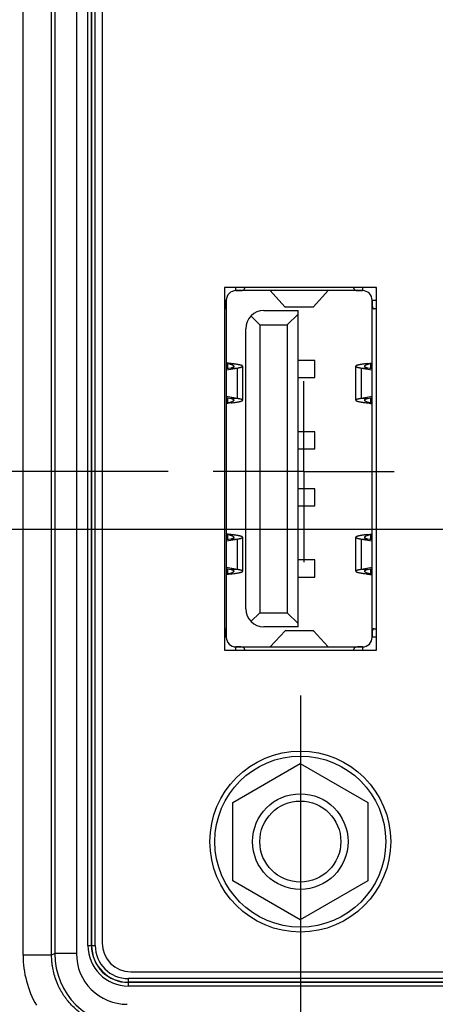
# Model space of a CAD drawing. Header units: inches. Extents: x 0 to 34, y 0 to 22.
# Tile 20 of 116: x 7.6 to 8.2, y 13.8 to 15.1. Entities that reach past the tile are written whole.
import ezdxf

# ---------------------------------------------------------------- set-up
doc = ezdxf.new("R2010")
doc.units = ezdxf.units.IN
doc.header["$LTSCALE"] = 1.87
doc.header["$MEASUREMENT"] = 0
doc.linetypes.add('CENTER', pattern=[0.6, 0.375, -0.075, 0.075, -0.075])
doc.layers.get('0').update_dxf_attribs({"linetype": 'CONTINUOUS'})
doc.layers.add('02___PRT_ALL_AXES', color=7, linetype='CONTINUOUS')
doc.layers.add('DIMENSIONS', color=7, linetype='CONTINUOUS')
doc.styles.get("Standard").update_dxf_attribs({"font": 'txt', "width": 0.8})
doc.dimstyles.new('DIMSTYLE_1', dxfattribs={"dimtxt": 0.125, "dimasz": 0.18, "dimexe": 0.125, "dimexo": 0.0625, "dimgap": 0.09, "dimtad": 0, "dimtih": 1, "dimtoh": 1, "dimzin": 4, "dimdsep": 46, "dimtxsty": 'STANDARD', "dimblk": '_FILLED', "dimblk1": '_FILLED', "dimblk2": '_FILLED', "dimcen": 0.09, "dimadec": 0, "dimazin": 0, "dimtp": 0.01, "dimtm": 0.01, "dimtfac": 1, "dimtofl": 0, "dimtmove": 0, "dimatfit": 3, "dimldrblk": '_FILLED', "dimfxl": 1, "dimtolj": 1, "dimtzin": 4, "dimarcsym": 0})

# ---------------------------------------------------------------- blocks, each defined once
blk = doc.blocks.new('*D3')
at = {"layer": 'DIMENSIONS', "color": 2, "linetype": 'CONTINUOUS'}
blk.add_line((7.8092, 14.5004), (5.8292, 14.5004), dxfattribs=at)
at = {"layer": 'DIMENSIONS', "color": 2, "linetype": 'CONTINUOUS', "insert": (5.7667, 14.5629), "char_height": 0.125, "width": 1.125, "attachment_point": 3, "rotation": 0, "line_spacing_factor": 0.9}
blk.add_mtext('2.70{\\Ftxt.shx;\\W1.000000;\\H0.125000; }[68.6]', dxfattribs=at)
blk = doc.blocks.new('_FILLED')
at = {"color": 0, "linetype": 'BYBLOCK'}
blk.add_solid([(0, 0), (-1, 0.1736), (-1, -0.1736)], dxfattribs=at)
blk = doc.blocks.new('*D5')
at = {"layer": 'DIMENSIONS', "color": 2, "linetype": 'CONTINUOUS'}
for p, q in [((6.2646, 14.4204), (6.1312, 14.2537)), ((8.3292, 14.4204), (6.2646, 14.4204)), ((6.1312, 14.2537), (5.8292, 14.2537))]:
    blk.add_line(p, q, dxfattribs=at)
at = {"layer": 'DIMENSIONS', "color": 2, "linetype": 'CONTINUOUS', "insert": (5.7667, 14.3162), "char_height": 0.125, "width": 1.125, "attachment_point": 3, "rotation": 0, "line_spacing_factor": 0.9}
blk.add_mtext('2.78{\\Ftxt.shx;\\W1.000000;\\H0.125000; }[70.6]', dxfattribs=at)
blk = doc.blocks.new('*D16')
at = {"layer": 'DIMENSIONS', "color": 2, "linetype": 'CONTINUOUS'}
blk.add_line((7.9923, 14.1914), (7.9923, 13.1258), dxfattribs=at)
at = {"layer": 'DIMENSIONS', "color": 2, "linetype": 'CONTINUOUS', "insert": (7.9298, 13.0633), "char_height": 0.125, "width": 1.125, "attachment_point": 3, "rotation": 90, "line_spacing_factor": 0.9}
blk.add_mtext('1.48{\\Ftxt.shx;\\W1.000000;\\H0.125000; }[37.5]', dxfattribs=at)
blk = doc.blocks.new('*D17')
at = {"layer": 'DIMENSIONS', "color": 2, "linetype": 'CONTINUOUS'}
blk.add_line((8.5137, 14.0186), (8.5137, 13.1258), dxfattribs=at)
at = {"layer": 'DIMENSIONS', "color": 2, "linetype": 'CONTINUOUS', "insert": (8.4512, 13.0633), "char_height": 0.125, "width": 1.125, "attachment_point": 3, "rotation": 90, "line_spacing_factor": 0.9}
blk.add_mtext('2.00{\\Ftxt.shx;\\W1.000000;\\H0.125000; }[50.7]', dxfattribs=at)

msp = doc.modelspace()

# ---------------------------------------------------------------- linework, layer by layer
at = {"color": 7, "linetype": 'CONTINUOUS'}
for p, q in [((7.6089, 13.8325), (7.6089, 17.1012)), ((7.6482, 13.8325), (7.6482, 17.1012)), ((7.6526, 17.0991), (7.6526, 13.8347)), ((7.6826, 17.0991), (7.6826, 13.8347)), ((7.6984, 13.8459), (7.6984, 17.0879)), ((7.7033, 13.8459), (7.7033, 17.0879)), ((7.7037, 13.8459), (7.7037, 17.0879)), ((7.7086, 13.8459), (7.7086, 17.0879)), ((7.7183, 17.0847), (7.7183, 13.8491)), ((7.8871, 14.7548), (7.8871, 14.2539)), ((8.0974, 14.7548), (7.8871, 14.7548)), ((8.078, 14.7504), (7.903, 14.7504)), ((7.9031, 14.7504), (7.9031, 14.7548)), ((7.9149, 14.7548), (7.9149, 14.7535)), ((7.9503, 14.7504), (7.9502, 14.7504)), ((7.9707, 14.7281), (7.9503, 14.7504)), ((8.0307, 14.7504), (7.9503, 14.7504)), ((8.0102, 14.7281), (8.0307, 14.7504)), ((8.0308, 14.7504), (8.0307, 14.7504)), ((8.0661, 14.7535), (8.0661, 14.7548)), ((8.0779, 14.7548), (8.0779, 14.7504)), ((8.0974, 14.2539), (8.0974, 14.7548)), ((7.8871, 14.737), (7.8897, 14.737)), ((7.8897, 14.7371), (7.8897, 14.2716)), ((7.9707, 14.7281), (8.0102, 14.7281)), ((7.971, 14.728), (7.9707, 14.7281)), ((7.971, 14.728), (8.01, 14.728)), ((8.01, 14.728), (8.0102, 14.7281)), ((8.0913, 14.2716), (8.0913, 14.7371)), ((8.0913, 14.737), (8.0974, 14.737)), ((7.9238, 14.7155), (7.9361, 14.7032)), ((7.9417, 14.7229), (7.9889, 14.7229)), ((7.9889, 14.7181), (7.9739, 14.7032)), ((7.9889, 14.2859), (7.9889, 14.7229)), ((8.0974, 14.7252), (8.0943, 14.7252)), ((7.9361, 14.7032), (7.9361, 14.3055)), ((7.9361, 14.7032), (7.9739, 14.7032)), ((7.9739, 14.7032), (7.9739, 14.3055)), ((7.9165, 14.3111), (7.9165, 14.6977)), ((7.8962, 14.6497), (7.8897, 14.6508)), ((7.8919, 14.6427), (7.8919, 14.6497)), ((7.8919, 14.6497), (7.8962, 14.6497)), ((8.0122, 14.654), (7.9889, 14.654)), ((8.0122, 14.6304), (8.0122, 14.654)), ((8.0848, 14.6497), (8.0913, 14.6508)), ((8.0848, 14.6497), (8.089, 14.6497)), ((8.089, 14.6497), (8.089, 14.6427)), ((7.8897, 14.6408), (7.9051, 14.6435)), ((7.8963, 14.6435), (7.8897, 14.6423)), ((7.8963, 14.6435), (7.9051, 14.6435)), ((7.9051, 14.6014), (7.9051, 14.6435)), ((7.9123, 14.6459), (7.9123, 14.599)), ((8.0686, 14.599), (8.0686, 14.6459)), ((8.0759, 14.6435), (8.0759, 14.6014)), ((8.0759, 14.6435), (8.0913, 14.6408)), ((8.0759, 14.6435), (8.0847, 14.6435)), ((8.0913, 14.6423), (8.0847, 14.6435)), ((7.9889, 14.6304), (8.0122, 14.6304)), ((7.9051, 14.6014), (7.8897, 14.6042)), ((7.8897, 14.6026), (7.8963, 14.6014)), ((7.8962, 14.5952), (7.8897, 14.5941)), ((7.8919, 14.5952), (7.8919, 14.6022)), ((7.8962, 14.5952), (7.8919, 14.5952)), ((7.9051, 14.6014), (7.8963, 14.6014)), ((8.0913, 14.6042), (8.0759, 14.6014)), ((8.0847, 14.6014), (8.0759, 14.6014)), ((8.0847, 14.6014), (8.0913, 14.6026)), ((8.089, 14.5952), (8.0848, 14.5952)), ((8.0848, 14.5952), (8.0913, 14.5941)), ((8.089, 14.6022), (8.089, 14.5952)), ((8.0122, 14.5555), (7.9889, 14.5555)), ((8.0122, 14.5319), (8.0122, 14.5555)), ((7.9889, 14.5319), (8.0122, 14.5319)), ((8.0122, 14.4768), (7.9889, 14.4768)), ((8.0122, 14.4532), (8.0122, 14.4768)), ((7.9889, 14.4532), (8.0122, 14.4532)), ((7.8962, 14.4135), (7.8897, 14.4146)), ((7.8897, 14.4046), (7.9051, 14.4073)), ((7.8963, 14.4073), (7.8897, 14.4061)), ((7.8919, 14.4065), (7.8919, 14.4135)), ((7.8919, 14.4135), (7.8962, 14.4135)), ((7.8963, 14.4073), (7.9051, 14.4073)), ((7.9051, 14.3652), (7.9051, 14.4073)), ((7.9123, 14.4097), (7.9123, 14.3628)), ((8.0686, 14.3628), (8.0686, 14.4097)), ((8.0759, 14.4073), (8.0759, 14.3652)), ((8.0759, 14.4073), (8.0913, 14.4046)), ((8.0759, 14.4073), (8.0847, 14.4073)), ((8.0913, 14.4061), (8.0847, 14.4073)), ((8.0848, 14.4135), (8.0913, 14.4146)), ((8.0848, 14.4135), (8.089, 14.4135)), ((8.089, 14.4135), (8.089, 14.4065)), ((8.0122, 14.3784), (7.9889, 14.3784)), ((8.0122, 14.3548), (8.0122, 14.3784)), ((7.9051, 14.3652), (7.8897, 14.3679)), ((7.8897, 14.3664), (7.8963, 14.3652)), ((7.8919, 14.359), (7.8919, 14.366)), ((7.9051, 14.3652), (7.8963, 14.3652)), ((8.0913, 14.3679), (8.0759, 14.3652)), ((8.0847, 14.3652), (8.0759, 14.3652)), ((8.0847, 14.3652), (8.0913, 14.3664)), ((8.089, 14.366), (8.089, 14.359)), ((7.8962, 14.359), (7.8897, 14.3579)), ((7.8962, 14.359), (7.8919, 14.359)), ((7.9889, 14.3548), (8.0122, 14.3548)), ((8.089, 14.359), (8.0848, 14.359)), ((8.0848, 14.359), (8.0913, 14.3579)), ((7.9361, 14.3055), (7.9238, 14.2932)), ((7.9361, 14.3055), (7.9739, 14.3055)), ((7.9889, 14.2906), (7.9739, 14.3055)), ((7.9889, 14.2859), (7.9417, 14.2859)), ((7.9709, 14.2806), (7.9503, 14.2584)), ((7.9712, 14.2807), (7.9709, 14.2806)), ((8.01, 14.2806), (7.9709, 14.2806)), ((8.0098, 14.2807), (7.9712, 14.2807)), ((8.0098, 14.2807), (8.01, 14.2806)), ((8.01, 14.2806), (8.0307, 14.2584)), ((8.0943, 14.2835), (8.0974, 14.2835)), ((7.8897, 14.2717), (7.8871, 14.2717)), ((8.0974, 14.2717), (8.0913, 14.2717)), ((7.8871, 14.2539), (8.0974, 14.2539)), ((7.903, 14.2583), (8.078, 14.2583)), ((7.9031, 14.2539), (7.9031, 14.2583)), ((7.9149, 14.2553), (7.9149, 14.2539)), ((7.9502, 14.2583), (7.9503, 14.2584)), ((7.9503, 14.2584), (8.0307, 14.2584)), ((8.0307, 14.2584), (8.0308, 14.2583)), ((8.0661, 14.2539), (8.0661, 14.2553)), ((8.0779, 14.2583), (8.0779, 14.2539)), ((7.8985, 14.0433), (7.992, 14.0973)), ((7.992, 14.0973), (8.0855, 14.0433)), ((7.8985, 13.9354), (7.8985, 14.0433)), ((8.0855, 14.0433), (8.0855, 13.9354)), ((7.992, 13.8814), (7.8985, 13.9354)), ((8.0855, 13.9354), (7.992, 13.8814)), ((7.6984, 13.8459), (7.7086, 13.8459)), ((7.6482, 13.8325), (7.6089, 13.8325)), ((7.6526, 13.8347), (7.6482, 13.8325)), ((7.6826, 13.8347), (7.6526, 13.8347)), ((7.7576, 13.8097), (9.253, 13.8097)), ((7.7544, 13.7899), (7.7544, 13.8001)), ((9.2562, 13.8001), (7.7544, 13.8001)), ((9.2562, 13.7951), (7.7544, 13.7951)), ((9.2562, 13.7948), (7.7544, 13.7948)), ((9.2562, 13.7899), (7.7544, 13.7899))]:
    msp.add_line(p, q, dxfattribs=at)
for radius in [0.125, 0.1181, 0.066, 0.056]:
    msp.add_circle((7.992, 13.9894), radius, dxfattribs=at)
for centre, radius, start, end in [((7.903, 14.7371), 0.0133, 89.6578, 180.3422), ((8.078, 14.7371), 0.0133, 359.6578, 90.3422), ((8.078, 14.7371), 0.0251, 39.0774, 44.7507), ((7.9417, 14.6977), 0.0252, 90, 180), ((7.8802, 14.5619), 0.0886, 82.3879, 83.8298), ((8.1011, 14.5597), 0.0908, 96.1878, 97.5945), ((7.8799, 14.6853), 0.0908, 276.1878, 277.5945), ((8.1008, 14.6831), 0.0886, 262.3879, 263.8298), ((7.8802, 14.3257), 0.0886, 82.3879, 83.8298), ((8.1011, 14.3235), 0.0908, 96.1878, 97.5945), ((7.8799, 14.4491), 0.0908, 276.1878, 277.5945), ((8.1008, 14.4469), 0.0886, 262.3879, 263.8298), ((7.9417, 14.3111), 0.0252, 180, 270), ((7.903, 14.2716), 0.0133, 179.6558, 270.3422), ((8.078, 14.2716), 0.0133, 269.6578, 0.3422), ((8.078, 14.2716), 0.0251, 315.2508, 320.9226), ((7.7544, 13.8459), 0.056, 180, 270), ((7.7544, 13.8459), 0.0511, 180, 270), ((7.7544, 13.8459), 0.0508, 180, 270), ((7.7544, 13.8459), 0.0458, 180, 270), ((7.7576, 13.8491), 0.0394, 180, 270), ((7.7482, 13.8325), 0.1394, 180.0002, 209.7641), ((7.7526, 13.8347), 0.1, 180.0034, 270), ((7.7526, 13.8347), 0.07, 180.002, 270.0054)]:
    msp.add_arc(centre, radius, start, end, dxfattribs=at)
for points, knots in [([(7.9031, 14.7504), (7.9035, 14.7504), (7.9043, 14.7504), (7.9054, 14.7504), (7.9066, 14.7504), (7.9077, 14.7504), (7.9088, 14.7505), (7.9098, 14.7505), (7.9107, 14.7506), (7.9114, 14.7507), (7.912, 14.7508), (7.9124, 14.7508), (7.9127, 14.7509), (7.913, 14.751), (7.9133, 14.7512), (7.9137, 14.7513), (7.914, 14.7515), (7.9143, 14.7518), (7.9144, 14.752), (7.9146, 14.7522), (7.9147, 14.7524), (7.9148, 14.7527), (7.9149, 14.753), (7.9149, 14.7533), (7.9149, 14.7535)], [0, 0, 0, 0, 0.089298, 0.177689, 0.264277, 0.348184, 0.428561, 0.504608, 0.575599, 0.64093, 0.671338, 0.7002, 0.727511, 0.753295, 0.777611, 0.800552, 0.842848, 0.862656, 0.881885, 0.900814, 0.919724, 0.938885, 0.958533, 1, 1, 1, 1]), ([(8.0661, 14.7535), (8.0661, 14.7533), (8.0661, 14.753), (8.0662, 14.7527), (8.0663, 14.7524), (8.0664, 14.7522), (8.0665, 14.752), (8.0667, 14.7518), (8.0669, 14.7515), (8.0673, 14.7513), (8.0676, 14.7512), (8.0679, 14.751), (8.0682, 14.7509), (8.0686, 14.7508), (8.069, 14.7508), (8.0695, 14.7507), (8.0702, 14.7506), (8.0712, 14.7505), (8.0722, 14.7505), (8.0733, 14.7504), (8.0744, 14.7504), (8.0755, 14.7504), (8.0767, 14.7504), (8.0775, 14.7504), (8.0779, 14.7504)], [0, 0, 0, 0, 0.041467, 0.061115, 0.080276, 0.099186, 0.118115, 0.137344, 0.157152, 0.199448, 0.222389, 0.246705, 0.272489, 0.2998, 0.328662, 0.35907, 0.424401, 0.495392, 0.57144, 0.651816, 0.735723, 0.822311, 0.910702, 1, 1, 1, 1]), ([(7.8871, 14.7253), (7.8872, 14.7253), (7.8874, 14.7253), (7.8876, 14.7254), (7.8878, 14.7255), (7.888, 14.7256), (7.8882, 14.7258), (7.8884, 14.7259), (7.8886, 14.7261), (7.8887, 14.7263), (7.8889, 14.7266), (7.889, 14.7269), (7.8892, 14.7275), (7.8894, 14.7282), (7.8895, 14.7289), (7.8896, 14.7298), (7.8896, 14.7307), (7.8897, 14.7317), (7.8897, 14.7327), (7.8897, 14.7337), (7.8897, 14.7348), (7.8897, 14.7359), (7.8897, 14.7367), (7.8897, 14.737)], [0, 0, 0, 0, 0.019408, 0.038313, 0.056912, 0.075432, 0.094117, 0.113214, 0.132959, 0.153565, 0.175213, 0.198048, 0.247659, 0.30292, 0.363898, 0.430355, 0.501849, 0.577808, 0.657573, 0.740433, 0.82564, 0.912423, 1, 1, 1, 1]), ([(8.0913, 14.737), (8.0913, 14.7366), (8.0913, 14.7359), (8.0913, 14.7347), (8.0913, 14.7335), (8.0913, 14.7324), (8.0913, 14.7314), (8.0913, 14.7304), (8.0914, 14.7294), (8.0915, 14.7287), (8.0916, 14.7281), (8.0917, 14.7278), (8.0918, 14.7274), (8.0919, 14.7271), (8.092, 14.7268), (8.0922, 14.7264), (8.0924, 14.7261), (8.0926, 14.7258), (8.0928, 14.7257), (8.093, 14.7255), (8.0933, 14.7254), (8.0935, 14.7253), (8.0939, 14.7253), (8.0941, 14.7252), (8.0943, 14.7252)], [0, 0, 0, 0, 0.089298, 0.177689, 0.264277, 0.348184, 0.428561, 0.504608, 0.575599, 0.64093, 0.671338, 0.7002, 0.727511, 0.753295, 0.777611, 0.800552, 0.842848, 0.862656, 0.881885, 0.900814, 0.919724, 0.938885, 0.958533, 1, 1, 1, 1]), ([(7.8919, 14.6497), (7.8925, 14.6496), (7.8933, 14.6495), (7.8944, 14.6492), (7.8952, 14.649), (7.8959, 14.6488), (7.8966, 14.6486), (7.8972, 14.6483), (7.8978, 14.6481), (7.8983, 14.6478), (7.8987, 14.6475), (7.8991, 14.6473), (7.8994, 14.647), (7.8996, 14.6467), (7.8998, 14.6464), (7.8999, 14.6461), (7.9, 14.646), (7.9, 14.6459), (7.9, 14.6458)], [0, 0, 0, 0, 0.187588, 0.276114, 0.360577, 0.440638, 0.516007, 0.586453, 0.651796, 0.71192, 0.766786, 0.816448, 0.861083, 0.901034, 0.936864, 0.96943, 0.984881, 1, 1, 1, 1]), ([(7.9123, 14.6459), (7.9123, 14.646), (7.9123, 14.646), (7.9123, 14.6461), (7.9123, 14.6462), (7.9122, 14.6463), (7.912, 14.6464), (7.9119, 14.6465), (7.9117, 14.6467), (7.9114, 14.6468), (7.9112, 14.6469), (7.9109, 14.647), (7.9106, 14.6471), (7.9102, 14.6472), (7.9096, 14.6474), (7.9089, 14.6476), (7.9079, 14.6478), (7.9067, 14.6481), (7.9055, 14.6483), (7.9042, 14.6485), (7.9027, 14.6488), (7.9012, 14.649), (7.899, 14.6493), (7.8973, 14.6496), (7.8962, 14.6497)], [0, 0, 0, 0, 0.003506, 0.007092, 0.014774, 0.023546, 0.033728, 0.045521, 0.059047, 0.074378, 0.091553, 0.110592, 0.131502, 0.154277, 0.178903, 0.233621, 0.295434, 0.364048, 0.439111, 0.520227, 0.606956, 0.698822, 0.795315, 1, 1, 1, 1]), ([(8.0848, 14.6497), (8.0836, 14.6496), (8.0819, 14.6493), (8.0798, 14.649), (8.0782, 14.6488), (8.0768, 14.6485), (8.0755, 14.6483), (8.0742, 14.6481), (8.0731, 14.6478), (8.0721, 14.6476), (8.0713, 14.6474), (8.0708, 14.6472), (8.0704, 14.6471), (8.0701, 14.647), (8.0698, 14.6469), (8.0695, 14.6468), (8.0693, 14.6467), (8.0691, 14.6465), (8.0689, 14.6464), (8.0688, 14.6463), (8.0687, 14.6462), (8.0686, 14.6461), (8.0686, 14.646), (8.0686, 14.646), (8.0686, 14.6459)], [0, 0, 0, 0, 0.204685, 0.301178, 0.393044, 0.479773, 0.560889, 0.635952, 0.704566, 0.766379, 0.821097, 0.845723, 0.868498, 0.889408, 0.908447, 0.925622, 0.940953, 0.954479, 0.966272, 0.976454, 0.985226, 0.992908, 0.996494, 1, 1, 1, 1]), ([(8.081, 14.6458), (8.081, 14.6459), (8.081, 14.646), (8.081, 14.6461), (8.0811, 14.6464), (8.0813, 14.6467), (8.0815, 14.647), (8.0819, 14.6473), (8.0822, 14.6475), (8.0827, 14.6478), (8.0832, 14.6481), (8.0837, 14.6483), (8.0843, 14.6486), (8.085, 14.6488), (8.0857, 14.649), (8.0865, 14.6492), (8.0876, 14.6495), (8.0885, 14.6496), (8.089, 14.6497)], [0, 0, 0, 0, 0.015119, 0.03057, 0.063136, 0.098966, 0.138917, 0.183553, 0.233214, 0.28808, 0.348205, 0.413547, 0.483993, 0.559362, 0.639423, 0.723886, 0.812412, 1, 1, 1, 1]), ([(7.9, 14.6458), (7.9, 14.6457), (7.9, 14.6456), (7.8999, 14.6454), (7.8998, 14.6453), (7.8997, 14.6451), (7.8996, 14.6449), (7.8994, 14.6448), (7.8992, 14.6446), (7.899, 14.6444), (7.8988, 14.6443), (7.8985, 14.6442), (7.8982, 14.644), (7.8979, 14.6439), (7.8975, 14.6438), (7.897, 14.6436), (7.8966, 14.6436), (7.8963, 14.6435)], [0, 0, 0, 0, 0.039477, 0.079414, 0.120699, 0.164136, 0.210413, 0.260088, 0.313599, 0.371282, 0.433386, 0.500088, 0.571505, 0.647699, 0.728689, 0.814451, 1, 1, 1, 1]), ([(7.9051, 14.6435), (7.9056, 14.6436), (7.9064, 14.6438), (7.9074, 14.644), (7.9081, 14.6441), (7.9088, 14.6443), (7.9094, 14.6444), (7.9099, 14.6446), (7.9104, 14.6447), (7.9109, 14.6449), (7.9112, 14.645), (7.9116, 14.6452), (7.9118, 14.6453), (7.912, 14.6454), (7.9121, 14.6455), (7.9121, 14.6456), (7.9122, 14.6456), (7.9123, 14.6457), (7.9123, 14.6458), (7.9123, 14.6459), (7.9123, 14.6459), (7.9123, 14.6459)], [0, 0, 0, 0, 0.211487, 0.308699, 0.399938, 0.485012, 0.563753, 0.636016, 0.701687, 0.760686, 0.812981, 0.858603, 0.897676, 0.914845, 0.930503, 0.944731, 0.957641, 0.969386, 0.980173, 0.990268, 1, 1, 1, 1]), ([(8.0686, 14.6459), (8.0686, 14.6459), (8.0686, 14.6459), (8.0687, 14.6458), (8.0687, 14.6457), (8.0687, 14.6456), (8.0688, 14.6456), (8.0689, 14.6455), (8.069, 14.6454), (8.0691, 14.6453), (8.0694, 14.6452), (8.0697, 14.645), (8.0701, 14.6449), (8.0705, 14.6447), (8.071, 14.6446), (8.0716, 14.6444), (8.0722, 14.6443), (8.0728, 14.6441), (8.0735, 14.644), (8.0745, 14.6438), (8.0753, 14.6436), (8.0759, 14.6435)], [0, 0, 0, 0, 0.009732, 0.019827, 0.030614, 0.042359, 0.055269, 0.069497, 0.085155, 0.102324, 0.141397, 0.187019, 0.239314, 0.298313, 0.363984, 0.436247, 0.514988, 0.600062, 0.691301, 0.788513, 1, 1, 1, 1]), ([(8.0847, 14.6435), (8.0844, 14.6436), (8.084, 14.6436), (8.0834, 14.6438), (8.0831, 14.6439), (8.0828, 14.644), (8.0825, 14.6442), (8.0822, 14.6443), (8.0819, 14.6444), (8.0817, 14.6446), (8.0815, 14.6448), (8.0814, 14.6449), (8.0812, 14.6451), (8.0811, 14.6453), (8.081, 14.6454), (8.081, 14.6456), (8.081, 14.6457), (8.081, 14.6458)], [0, 0, 0, 0, 0.185549, 0.271311, 0.352301, 0.428495, 0.499912, 0.566614, 0.628719, 0.686401, 0.739912, 0.789587, 0.835864, 0.879301, 0.920586, 0.960523, 1, 1, 1, 1]), ([(7.9, 14.5991), (7.9, 14.5991), (7.9, 14.599), (7.8999, 14.5988), (7.8998, 14.5986), (7.8996, 14.5983), (7.8994, 14.598), (7.8991, 14.5977), (7.8987, 14.5974), (7.8983, 14.5971), (7.8978, 14.5969), (7.8972, 14.5966), (7.8966, 14.5964), (7.8959, 14.5961), (7.8952, 14.5959), (7.8944, 14.5957), (7.8933, 14.5955), (7.8925, 14.5953), (7.8919, 14.5952)], [0, 0, 0, 0, 0.015119, 0.03057, 0.063136, 0.098966, 0.138917, 0.183553, 0.233214, 0.28808, 0.348205, 0.413547, 0.483993, 0.559362, 0.639423, 0.723886, 0.812412, 1, 1, 1, 1]), ([(7.8962, 14.5952), (7.8973, 14.5954), (7.899, 14.5956), (7.9012, 14.5959), (7.9027, 14.5962), (7.9042, 14.5964), (7.9055, 14.5966), (7.9067, 14.5969), (7.9079, 14.5971), (7.9089, 14.5973), (7.9096, 14.5975), (7.9102, 14.5977), (7.9106, 14.5978), (7.9109, 14.5979), (7.9112, 14.5981), (7.9114, 14.5982), (7.9117, 14.5983), (7.9119, 14.5984), (7.912, 14.5985), (7.9122, 14.5986), (7.9123, 14.5988), (7.9123, 14.5989), (7.9123, 14.5989), (7.9123, 14.599), (7.9123, 14.599)], [0, 0, 0, 0, 0.204685, 0.301178, 0.393044, 0.479773, 0.560889, 0.635952, 0.704566, 0.766379, 0.821097, 0.845723, 0.868498, 0.889408, 0.908447, 0.925622, 0.940953, 0.954479, 0.966272, 0.976454, 0.985226, 0.992908, 0.996494, 1, 1, 1, 1]), ([(7.8963, 14.6014), (7.8966, 14.6014), (7.897, 14.6013), (7.8975, 14.6012), (7.8979, 14.601), (7.8982, 14.6009), (7.8985, 14.6008), (7.8988, 14.6007), (7.899, 14.6005), (7.8992, 14.6004), (7.8994, 14.6002), (7.8996, 14.6), (7.8997, 14.5999), (7.8998, 14.5997), (7.8999, 14.5995), (7.9, 14.5993), (7.9, 14.5992), (7.9, 14.5991)], [0, 0, 0, 0, 0.185549, 0.271311, 0.352301, 0.428495, 0.499912, 0.566614, 0.628719, 0.686401, 0.739912, 0.789587, 0.835864, 0.879301, 0.920586, 0.960523, 1, 1, 1, 1]), ([(7.9123, 14.599), (7.9123, 14.599), (7.9123, 14.5991), (7.9123, 14.5992), (7.9123, 14.5992), (7.9122, 14.5993), (7.9121, 14.5994), (7.9121, 14.5995), (7.912, 14.5995), (7.9118, 14.5996), (7.9116, 14.5998), (7.9112, 14.5999), (7.9109, 14.6001), (7.9104, 14.6002), (7.9099, 14.6004), (7.9094, 14.6005), (7.9088, 14.6007), (7.9081, 14.6008), (7.9074, 14.601), (7.9064, 14.6012), (7.9056, 14.6013), (7.9051, 14.6014)], [0, 0, 0, 0, 0.009732, 0.019827, 0.030614, 0.042359, 0.055269, 0.069497, 0.085155, 0.102324, 0.141397, 0.187019, 0.239314, 0.298313, 0.363984, 0.436247, 0.514988, 0.600062, 0.691301, 0.788513, 1, 1, 1, 1]), ([(8.0759, 14.6014), (8.0753, 14.6013), (8.0745, 14.6012), (8.0735, 14.601), (8.0728, 14.6008), (8.0722, 14.6007), (8.0716, 14.6005), (8.071, 14.6004), (8.0705, 14.6002), (8.0701, 14.6001), (8.0697, 14.5999), (8.0694, 14.5998), (8.0691, 14.5996), (8.069, 14.5995), (8.0689, 14.5995), (8.0688, 14.5994), (8.0687, 14.5993), (8.0687, 14.5992), (8.0687, 14.5992), (8.0686, 14.5991), (8.0686, 14.599), (8.0686, 14.599)], [0, 0, 0, 0, 0.211487, 0.308699, 0.399938, 0.485012, 0.563753, 0.636016, 0.701687, 0.760686, 0.812981, 0.858603, 0.897676, 0.914845, 0.930503, 0.944731, 0.957641, 0.969386, 0.980173, 0.990268, 1, 1, 1, 1]), ([(8.0686, 14.599), (8.0686, 14.599), (8.0686, 14.5989), (8.0686, 14.5989), (8.0687, 14.5988), (8.0688, 14.5986), (8.0689, 14.5985), (8.0691, 14.5984), (8.0693, 14.5983), (8.0695, 14.5982), (8.0698, 14.5981), (8.0701, 14.5979), (8.0704, 14.5978), (8.0708, 14.5977), (8.0713, 14.5975), (8.0721, 14.5973), (8.0731, 14.5971), (8.0742, 14.5969), (8.0755, 14.5966), (8.0768, 14.5964), (8.0782, 14.5962), (8.0798, 14.5959), (8.0819, 14.5956), (8.0836, 14.5954), (8.0848, 14.5952)], [0, 0, 0, 0, 0.003506, 0.007092, 0.014774, 0.023546, 0.033728, 0.045521, 0.059047, 0.074378, 0.091553, 0.110592, 0.131502, 0.154277, 0.178903, 0.233621, 0.295434, 0.364048, 0.439111, 0.520227, 0.606956, 0.698822, 0.795315, 1, 1, 1, 1]), ([(8.081, 14.5991), (8.081, 14.5992), (8.081, 14.5993), (8.081, 14.5995), (8.0811, 14.5997), (8.0812, 14.5999), (8.0814, 14.6), (8.0815, 14.6002), (8.0817, 14.6004), (8.0819, 14.6005), (8.0822, 14.6007), (8.0825, 14.6008), (8.0828, 14.6009), (8.0831, 14.601), (8.0834, 14.6012), (8.084, 14.6013), (8.0844, 14.6014), (8.0847, 14.6014)], [0, 0, 0, 0, 0.039477, 0.079414, 0.120699, 0.164136, 0.210413, 0.260088, 0.313599, 0.371282, 0.433386, 0.500088, 0.571505, 0.647699, 0.728689, 0.814451, 1, 1, 1, 1]), ([(8.089, 14.5952), (8.0885, 14.5953), (8.0876, 14.5955), (8.0865, 14.5957), (8.0857, 14.5959), (8.085, 14.5961), (8.0843, 14.5964), (8.0837, 14.5966), (8.0832, 14.5969), (8.0827, 14.5971), (8.0822, 14.5974), (8.0819, 14.5977), (8.0815, 14.598), (8.0813, 14.5983), (8.0811, 14.5986), (8.081, 14.5988), (8.081, 14.599), (8.081, 14.5991), (8.081, 14.5991)], [0, 0, 0, 0, 0.187588, 0.276114, 0.360577, 0.440638, 0.516007, 0.586453, 0.651796, 0.71192, 0.766786, 0.816448, 0.861083, 0.901034, 0.936864, 0.96943, 0.984881, 1, 1, 1, 1]), ([(7.8919, 14.4135), (7.8925, 14.4134), (7.8933, 14.4133), (7.8944, 14.413), (7.8952, 14.4128), (7.8959, 14.4126), (7.8966, 14.4124), (7.8972, 14.4121), (7.8978, 14.4119), (7.8983, 14.4116), (7.8987, 14.4113), (7.8991, 14.411), (7.8994, 14.4108), (7.8996, 14.4105), (7.8998, 14.4102), (7.8999, 14.4099), (7.9, 14.4097), (7.9, 14.4096), (7.9, 14.4096)], [0, 0, 0, 0, 0.187588, 0.276114, 0.360577, 0.440638, 0.516007, 0.586453, 0.651796, 0.71192, 0.766786, 0.816448, 0.861083, 0.901034, 0.936864, 0.96943, 0.984881, 1, 1, 1, 1]), ([(7.9123, 14.4097), (7.9123, 14.4097), (7.9123, 14.4098), (7.9123, 14.4099), (7.9123, 14.41), (7.9122, 14.4101), (7.912, 14.4102), (7.9119, 14.4103), (7.9117, 14.4104), (7.9114, 14.4106), (7.9112, 14.4107), (7.9109, 14.4108), (7.9106, 14.4109), (7.9102, 14.411), (7.9096, 14.4112), (7.9089, 14.4114), (7.9079, 14.4116), (7.9067, 14.4119), (7.9055, 14.4121), (7.9042, 14.4123), (7.9027, 14.4126), (7.9012, 14.4128), (7.899, 14.4131), (7.8973, 14.4133), (7.8962, 14.4135)], [0, 0, 0, 0, 0.003506, 0.007092, 0.014774, 0.023546, 0.033728, 0.045521, 0.059047, 0.074378, 0.091553, 0.110592, 0.131502, 0.154277, 0.178903, 0.233621, 0.295434, 0.364048, 0.439111, 0.520227, 0.606956, 0.698822, 0.795315, 1, 1, 1, 1]), ([(7.9, 14.4096), (7.9, 14.4095), (7.9, 14.4094), (7.8999, 14.4092), (7.8998, 14.409), (7.8997, 14.4089), (7.8996, 14.4087), (7.8994, 14.4085), (7.8992, 14.4084), (7.899, 14.4082), (7.8988, 14.4081), (7.8985, 14.4079), (7.8982, 14.4078), (7.8979, 14.4077), (7.8975, 14.4076), (7.897, 14.4074), (7.8966, 14.4073), (7.8963, 14.4073)], [0, 0, 0, 0, 0.039477, 0.079414, 0.120699, 0.164136, 0.210413, 0.260088, 0.313599, 0.371282, 0.433386, 0.500088, 0.571505, 0.647699, 0.728689, 0.814451, 1, 1, 1, 1]), ([(7.9051, 14.4073), (7.9056, 14.4074), (7.9064, 14.4075), (7.9074, 14.4077), (7.9081, 14.4079), (7.9088, 14.408), (7.9094, 14.4082), (7.9099, 14.4083), (7.9104, 14.4085), (7.9109, 14.4087), (7.9112, 14.4088), (7.9116, 14.409), (7.9118, 14.4091), (7.912, 14.4092), (7.9121, 14.4093), (7.9121, 14.4093), (7.9122, 14.4094), (7.9123, 14.4095), (7.9123, 14.4096), (7.9123, 14.4097), (7.9123, 14.4097), (7.9123, 14.4097)], [0, 0, 0, 0, 0.211487, 0.308699, 0.399938, 0.485012, 0.563753, 0.636016, 0.701687, 0.760686, 0.812981, 0.858603, 0.897676, 0.914845, 0.930503, 0.944731, 0.957641, 0.969386, 0.980173, 0.990268, 1, 1, 1, 1]), ([(8.0848, 14.4135), (8.0836, 14.4133), (8.0819, 14.4131), (8.0798, 14.4128), (8.0782, 14.4126), (8.0768, 14.4123), (8.0755, 14.4121), (8.0742, 14.4119), (8.0731, 14.4116), (8.0721, 14.4114), (8.0713, 14.4112), (8.0708, 14.411), (8.0704, 14.4109), (8.0701, 14.4108), (8.0698, 14.4107), (8.0695, 14.4106), (8.0693, 14.4104), (8.0691, 14.4103), (8.0689, 14.4102), (8.0688, 14.4101), (8.0687, 14.41), (8.0686, 14.4099), (8.0686, 14.4098), (8.0686, 14.4097), (8.0686, 14.4097)], [0, 0, 0, 0, 0.204685, 0.301178, 0.393044, 0.479773, 0.560889, 0.635952, 0.704566, 0.766379, 0.821097, 0.845723, 0.868498, 0.889408, 0.908447, 0.925622, 0.940953, 0.954479, 0.966272, 0.976454, 0.985226, 0.992908, 0.996494, 1, 1, 1, 1]), ([(8.0686, 14.4097), (8.0686, 14.4097), (8.0686, 14.4097), (8.0687, 14.4096), (8.0687, 14.4095), (8.0687, 14.4094), (8.0688, 14.4093), (8.0689, 14.4093), (8.069, 14.4092), (8.0691, 14.4091), (8.0694, 14.409), (8.0697, 14.4088), (8.0701, 14.4087), (8.0705, 14.4085), (8.071, 14.4083), (8.0716, 14.4082), (8.0722, 14.408), (8.0728, 14.4079), (8.0735, 14.4077), (8.0745, 14.4075), (8.0753, 14.4074), (8.0759, 14.4073)], [0, 0, 0, 0, 0.009732, 0.019827, 0.030614, 0.042359, 0.055269, 0.069497, 0.085155, 0.102324, 0.141397, 0.187019, 0.239314, 0.298313, 0.363984, 0.436247, 0.514988, 0.600062, 0.691301, 0.788513, 1, 1, 1, 1]), ([(8.081, 14.4096), (8.081, 14.4096), (8.081, 14.4097), (8.081, 14.4099), (8.0811, 14.4102), (8.0813, 14.4105), (8.0815, 14.4108), (8.0819, 14.411), (8.0822, 14.4113), (8.0827, 14.4116), (8.0832, 14.4119), (8.0837, 14.4121), (8.0843, 14.4124), (8.085, 14.4126), (8.0857, 14.4128), (8.0865, 14.413), (8.0876, 14.4133), (8.0885, 14.4134), (8.089, 14.4135)], [0, 0, 0, 0, 0.015119, 0.03057, 0.063136, 0.098966, 0.138917, 0.183553, 0.233214, 0.28808, 0.348205, 0.413547, 0.483993, 0.559362, 0.639423, 0.723886, 0.812412, 1, 1, 1, 1]), ([(8.0847, 14.4073), (8.0844, 14.4073), (8.084, 14.4074), (8.0834, 14.4076), (8.0831, 14.4077), (8.0828, 14.4078), (8.0825, 14.4079), (8.0822, 14.4081), (8.0819, 14.4082), (8.0817, 14.4084), (8.0815, 14.4085), (8.0814, 14.4087), (8.0812, 14.4089), (8.0811, 14.409), (8.081, 14.4092), (8.081, 14.4094), (8.081, 14.4095), (8.081, 14.4096)], [0, 0, 0, 0, 0.185549, 0.271311, 0.352301, 0.428495, 0.499912, 0.566614, 0.628719, 0.686401, 0.739912, 0.789587, 0.835864, 0.879301, 0.920586, 0.960523, 1, 1, 1, 1]), ([(7.9, 14.3629), (7.9, 14.3629), (7.9, 14.3628), (7.8999, 14.3626), (7.8998, 14.3623), (7.8996, 14.362), (7.8994, 14.3618), (7.8991, 14.3615), (7.8987, 14.3612), (7.8983, 14.3609), (7.8978, 14.3606), (7.8972, 14.3604), (7.8966, 14.3601), (7.8959, 14.3599), (7.8952, 14.3597), (7.8944, 14.3595), (7.8933, 14.3592), (7.8925, 14.3591), (7.8919, 14.359)], [0, 0, 0, 0, 0.015119, 0.03057, 0.063136, 0.098966, 0.138917, 0.183553, 0.233214, 0.28808, 0.348205, 0.413547, 0.483993, 0.559362, 0.639423, 0.723886, 0.812412, 1, 1, 1, 1]), ([(7.8962, 14.359), (7.8973, 14.3592), (7.899, 14.3594), (7.9012, 14.3597), (7.9027, 14.36), (7.9042, 14.3602), (7.9055, 14.3604), (7.9067, 14.3607), (7.9079, 14.3609), (7.9089, 14.3611), (7.9096, 14.3613), (7.9102, 14.3615), (7.9106, 14.3616), (7.9109, 14.3617), (7.9112, 14.3618), (7.9114, 14.362), (7.9117, 14.3621), (7.9119, 14.3622), (7.912, 14.3623), (7.9122, 14.3624), (7.9123, 14.3625), (7.9123, 14.3626), (7.9123, 14.3627), (7.9123, 14.3628), (7.9123, 14.3628)], [0, 0, 0, 0, 0.204685, 0.301178, 0.393044, 0.479773, 0.560889, 0.635952, 0.704566, 0.766379, 0.821097, 0.845723, 0.868498, 0.889408, 0.908447, 0.925622, 0.940953, 0.954479, 0.966272, 0.976454, 0.985226, 0.992908, 0.996494, 1, 1, 1, 1]), ([(7.8963, 14.3652), (7.8966, 14.3652), (7.897, 14.3651), (7.8975, 14.3649), (7.8979, 14.3648), (7.8982, 14.3647), (7.8985, 14.3646), (7.8988, 14.3644), (7.899, 14.3643), (7.8992, 14.3641), (7.8994, 14.364), (7.8996, 14.3638), (7.8997, 14.3636), (7.8998, 14.3635), (7.8999, 14.3633), (7.9, 14.3631), (7.9, 14.363), (7.9, 14.3629)], [0, 0, 0, 0, 0.185549, 0.271311, 0.352301, 0.428495, 0.499912, 0.566614, 0.628719, 0.686401, 0.739912, 0.789587, 0.835864, 0.879301, 0.920586, 0.960523, 1, 1, 1, 1]), ([(7.9123, 14.3628), (7.9123, 14.3628), (7.9123, 14.3629), (7.9123, 14.3629), (7.9123, 14.363), (7.9122, 14.3631), (7.9121, 14.3632), (7.9121, 14.3632), (7.912, 14.3633), (7.9118, 14.3634), (7.9116, 14.3636), (7.9112, 14.3637), (7.9109, 14.3639), (7.9104, 14.364), (7.9099, 14.3642), (7.9094, 14.3643), (7.9088, 14.3645), (7.9081, 14.3646), (7.9074, 14.3648), (7.9064, 14.365), (7.9056, 14.3651), (7.9051, 14.3652)], [0, 0, 0, 0, 0.009732, 0.019827, 0.030614, 0.042359, 0.055269, 0.069497, 0.085155, 0.102324, 0.141397, 0.187019, 0.239314, 0.298313, 0.363984, 0.436247, 0.514988, 0.600062, 0.691301, 0.788513, 1, 1, 1, 1]), ([(8.0759, 14.3652), (8.0753, 14.3651), (8.0745, 14.365), (8.0735, 14.3648), (8.0728, 14.3646), (8.0722, 14.3645), (8.0716, 14.3643), (8.071, 14.3642), (8.0705, 14.364), (8.0701, 14.3639), (8.0697, 14.3637), (8.0694, 14.3636), (8.0691, 14.3634), (8.069, 14.3633), (8.0689, 14.3632), (8.0688, 14.3632), (8.0687, 14.3631), (8.0687, 14.363), (8.0687, 14.3629), (8.0686, 14.3629), (8.0686, 14.3628), (8.0686, 14.3628)], [0, 0, 0, 0, 0.211487, 0.308699, 0.399938, 0.485012, 0.563753, 0.636016, 0.701687, 0.760686, 0.812981, 0.858603, 0.897676, 0.914845, 0.930503, 0.944731, 0.957641, 0.969386, 0.980173, 0.990268, 1, 1, 1, 1]), ([(8.0686, 14.3628), (8.0686, 14.3628), (8.0686, 14.3627), (8.0686, 14.3626), (8.0687, 14.3625), (8.0688, 14.3624), (8.0689, 14.3623), (8.0691, 14.3622), (8.0693, 14.3621), (8.0695, 14.362), (8.0698, 14.3618), (8.0701, 14.3617), (8.0704, 14.3616), (8.0708, 14.3615), (8.0713, 14.3613), (8.0721, 14.3611), (8.0731, 14.3609), (8.0742, 14.3607), (8.0755, 14.3604), (8.0768, 14.3602), (8.0782, 14.36), (8.0798, 14.3597), (8.0819, 14.3594), (8.0836, 14.3592), (8.0848, 14.359)], [0, 0, 0, 0, 0.003506, 0.007092, 0.014774, 0.023546, 0.033728, 0.045521, 0.059047, 0.074378, 0.091553, 0.110592, 0.131502, 0.154277, 0.178903, 0.233621, 0.295434, 0.364048, 0.439111, 0.520227, 0.606956, 0.698822, 0.795315, 1, 1, 1, 1]), ([(8.081, 14.3629), (8.081, 14.363), (8.081, 14.3631), (8.081, 14.3633), (8.0811, 14.3635), (8.0812, 14.3636), (8.0814, 14.3638), (8.0815, 14.364), (8.0817, 14.3641), (8.0819, 14.3643), (8.0822, 14.3644), (8.0825, 14.3646), (8.0828, 14.3647), (8.0831, 14.3648), (8.0834, 14.3649), (8.084, 14.3651), (8.0844, 14.3652), (8.0847, 14.3652)], [0, 0, 0, 0, 0.039477, 0.079414, 0.120699, 0.164136, 0.210413, 0.260088, 0.313599, 0.371282, 0.433386, 0.500088, 0.571505, 0.647699, 0.728689, 0.814451, 1, 1, 1, 1]), ([(8.089, 14.359), (8.0885, 14.3591), (8.0876, 14.3592), (8.0865, 14.3595), (8.0857, 14.3597), (8.085, 14.3599), (8.0843, 14.3601), (8.0837, 14.3604), (8.0832, 14.3606), (8.0827, 14.3609), (8.0822, 14.3612), (8.0819, 14.3615), (8.0815, 14.3618), (8.0813, 14.362), (8.0811, 14.3623), (8.081, 14.3626), (8.081, 14.3628), (8.081, 14.3629), (8.081, 14.3629)], [0, 0, 0, 0, 0.187588, 0.276114, 0.360577, 0.440638, 0.516007, 0.586453, 0.651796, 0.71192, 0.766786, 0.816448, 0.861083, 0.901034, 0.936864, 0.96943, 0.984881, 1, 1, 1, 1]), ([(7.8897, 14.2717), (7.8897, 14.2721), (7.8897, 14.2728), (7.8897, 14.2739), (7.8897, 14.275), (7.8897, 14.2761), (7.8897, 14.2771), (7.8896, 14.2781), (7.8896, 14.279), (7.8895, 14.2798), (7.8894, 14.2806), (7.8892, 14.2813), (7.889, 14.2818), (7.8889, 14.2822), (7.8887, 14.2824), (7.8886, 14.2826), (7.8884, 14.2828), (7.8882, 14.283), (7.888, 14.2831), (7.8878, 14.2832), (7.8876, 14.2833), (7.8874, 14.2834), (7.8872, 14.2834), (7.8871, 14.2835)], [0, 0, 0, 0, 0.087578, 0.174363, 0.25957, 0.342429, 0.422194, 0.498152, 0.569646, 0.636102, 0.697079, 0.75234, 0.80195, 0.824784, 0.846432, 0.867038, 0.886784, 0.905881, 0.924566, 0.943086, 0.961686, 0.980591, 1, 1, 1, 1]), ([(8.0943, 14.2835), (8.0941, 14.2835), (8.0939, 14.2835), (8.0935, 14.2834), (8.0933, 14.2833), (8.093, 14.2832), (8.0928, 14.2831), (8.0926, 14.2829), (8.0924, 14.2826), (8.0922, 14.2823), (8.092, 14.282), (8.0919, 14.2817), (8.0918, 14.2813), (8.0917, 14.281), (8.0916, 14.2806), (8.0915, 14.2801), (8.0914, 14.2793), (8.0913, 14.2784), (8.0913, 14.2774), (8.0913, 14.2763), (8.0913, 14.2752), (8.0913, 14.274), (8.0913, 14.2729), (8.0913, 14.2721), (8.0913, 14.2717)], [0, 0, 0, 0, 0.041467, 0.061115, 0.080276, 0.099186, 0.118115, 0.137344, 0.157152, 0.199448, 0.222389, 0.246705, 0.272489, 0.2998, 0.328662, 0.35907, 0.424401, 0.495392, 0.57144, 0.651816, 0.735723, 0.822311, 0.910702, 1, 1, 1, 1]), ([(7.9149, 14.2553), (7.9149, 14.2554), (7.9149, 14.2557), (7.9148, 14.2561), (7.9147, 14.2563), (7.9146, 14.2565), (7.9144, 14.2567), (7.9143, 14.2569), (7.914, 14.2572), (7.9137, 14.2574), (7.9133, 14.2576), (7.913, 14.2577), (7.9127, 14.2578), (7.9124, 14.2579), (7.912, 14.258), (7.9114, 14.2581), (7.9107, 14.2581), (7.9098, 14.2582), (7.9088, 14.2583), (7.9077, 14.2583), (7.9066, 14.2583), (7.9054, 14.2583), (7.9043, 14.2583), (7.9035, 14.2583), (7.9031, 14.2583)], [0, 0, 0, 0, 0.041467, 0.061115, 0.080276, 0.099186, 0.118115, 0.137344, 0.157152, 0.199448, 0.222389, 0.246705, 0.272489, 0.2998, 0.328662, 0.35907, 0.424401, 0.495392, 0.57144, 0.651816, 0.735723, 0.822311, 0.910702, 1, 1, 1, 1]), ([(8.0779, 14.2583), (8.0775, 14.2583), (8.0767, 14.2583), (8.0755, 14.2583), (8.0744, 14.2583), (8.0733, 14.2583), (8.0722, 14.2583), (8.0712, 14.2582), (8.0702, 14.2581), (8.0695, 14.2581), (8.069, 14.258), (8.0686, 14.2579), (8.0682, 14.2578), (8.0679, 14.2577), (8.0676, 14.2576), (8.0673, 14.2574), (8.0669, 14.2572), (8.0667, 14.2569), (8.0665, 14.2567), (8.0664, 14.2565), (8.0663, 14.2563), (8.0662, 14.2561), (8.0661, 14.2557), (8.0661, 14.2554), (8.0661, 14.2553)], [0, 0, 0, 0, 0.089298, 0.177689, 0.264277, 0.348184, 0.428561, 0.504608, 0.575599, 0.64093, 0.671338, 0.7002, 0.727511, 0.753295, 0.777611, 0.800552, 0.842848, 0.862656, 0.881885, 0.900814, 0.919724, 0.938885, 0.958533, 1, 1, 1, 1]), ([(7.7482, 13.7325), (7.7466, 13.7325), (7.7433, 13.7326), (7.7384, 13.7329), (7.7336, 13.7335), (7.7271, 13.7347), (7.7192, 13.7366), (7.7114, 13.7394), (7.7055, 13.7421), (7.7011, 13.7443), (7.6968, 13.7467), (7.6927, 13.7493), (7.6886, 13.7521), (7.6835, 13.7562), (7.6774, 13.7617), (7.6719, 13.7677), (7.6679, 13.7729), (7.6651, 13.7769), (7.6624, 13.7811), (7.66, 13.7853), (7.6578, 13.7897), (7.6551, 13.7957), (7.6524, 13.8034), (7.6504, 13.8114), (7.6493, 13.8178), (7.6487, 13.8227), (7.6483, 13.8276), (7.6482, 13.8309), (7.6482, 13.8325)], [0, 0, 0, 0, 0.031253, 0.062506, 0.093759, 0.125012, 0.1875, 0.249988, 0.281241, 0.312495, 0.343748, 0.375002, 0.406255, 0.437509, 0.499997, 0.562486, 0.593739, 0.624993, 0.656247, 0.687501, 0.718754, 0.750008, 0.812497, 0.874985, 0.906239, 0.937493, 0.968746, 1, 1, 1, 1])]:
    msp.add_open_spline(points, degree=3, knots=knots, dxfattribs=at)
at = {"layer": '02___PRT_ALL_AXES', "color": 7, "linetype": 'CENTER'}
for q in [(7.9967, 14.6254), (7.8717, 14.5004), (7.9967, 14.3754), (8.1217, 14.5004)]:
    msp.add_line((7.9967, 14.5004), q, dxfattribs=at)

# ---------------------------------------------------------------- dimensions: what is measured, and where the dimension line sits
at = {"layer": 'DIMENSIONS', "color": 2, "linetype": 'CONTINUOUS'}
for feature_location, offset, dtype, origin, picture, middle in [((7.8092, 14.5004), (-1.98, 0), 0, (7.8717, 17.2004), '*D3', (5.2042, 14.5004)), ((8.3292, 14.4204), (-2.5, -0.1667), 0, (8.3917, 17.2004), '*D5', (5.2042, 14.2537)), ((7.9923, 14.1914), (0, -1.0656), 1, (6.5167, 14.2539), '*D16', (7.9923, 12.5008)), ((8.5137, 14.0186), (0, -0.8928), 1, (6.5167, 14.0811), '*D17', (8.5137, 12.5008))]:
    dim = msp.add_ordinate_dim(feature_location=feature_location, offset=offset, dtype=dtype, origin=origin, dimstyle='DIMSTYLE_1', override={"dimtad": 1, "dimtih": 0, "dimtoh": 0}, dxfattribs=at)
    dim.commit()
    dim.dimension.update_dxf_attribs({"geometry": picture, "text_midpoint": middle})

doc.saveas('drawing.dxf')
